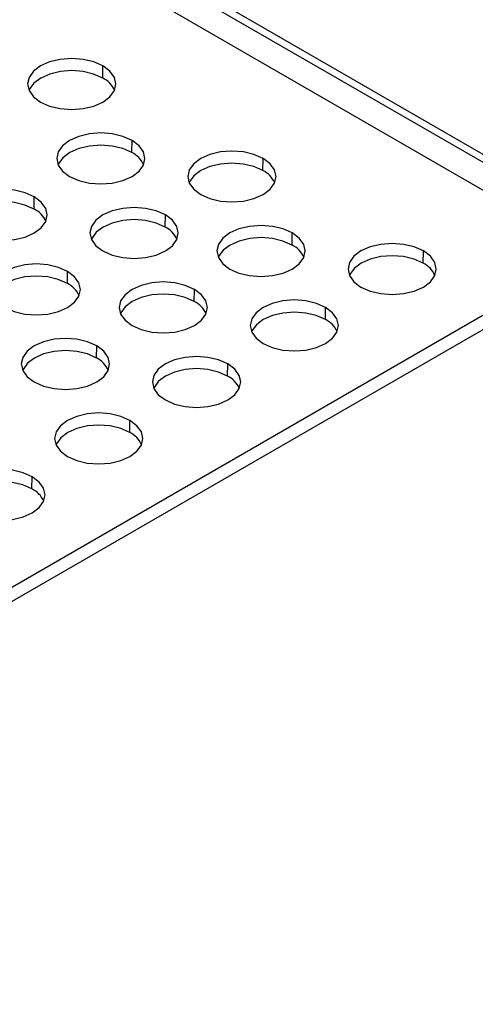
# Model space of a CAD drawing. Header units: millimetres. Extents: x 0 to 349, y 0 to 270.
# Tile 9 of 11: x 312 to 327, y 208 to 241. Entities that reach past the tile are written whole.
import ezdxf

# ---------------------------------------------------------------- set-up
doc = ezdxf.new("R2010")
doc.units = ezdxf.units.MM
doc.header["$LTSCALE"] = 1.25

msp = doc.modelspace()

# ---------------------------------------------------------------- linework, layer by layer
for p, q in [((332.289, 233.622), (310.369, 246.276)), ((310.612, 246.417), (332.532, 233.763)), ((331.258, 233.272), (309.055, 246.089)), ((314.666, 239.205), (314.672, 239.617)), ((315.656, 236.674), (315.662, 237.086)), ((320.11, 236.062), (320.117, 236.474)), ((312.332, 234.756), (312.338, 235.167)), ((316.787, 234.143), (316.793, 234.555)), ((321.1, 233.531), (321.106, 233.943)), ((287.024, 207.736), (331.258, 233.272)), ((325.555, 232.919), (325.561, 233.33)), ((331.47, 232.904), (287.236, 207.369)), ((313.464, 232.225), (313.47, 232.637)), ((317.777, 231.612), (317.783, 232.024)), ((322.232, 231), (322.238, 231.412)), ((314.454, 229.694), (314.46, 230.106)), ((318.908, 229.082), (318.914, 229.493)), ((315.585, 227.163), (315.591, 227.575)), ((312.261, 225.244), (312.268, 225.656))]:
    msp.add_line(p, q)
at = {"flags": 128}
for points in [[(314.672, 239.617), (314.361, 239.754), (313.999, 239.841), (313.611, 239.87), (313.223, 239.841), (312.861, 239.754), (312.55, 239.617), (312.312, 239.437), (312.162, 239.229), (312.111, 239.005), (312.162, 238.78), (312.312, 238.572), (312.55, 238.392)], [(312.55, 238.392), (312.861, 238.255), (313.223, 238.168), (313.611, 238.139), (313.999, 238.168), (314.361, 238.255), (314.672, 238.392), (314.91, 238.572), (315.06, 238.78), (315.111, 239.005), (315.06, 239.229), (314.91, 239.437), (314.672, 239.617)], [(314.666, 239.205), (314.357, 239.342), (313.997, 239.428), (313.611, 239.457), (313.225, 239.428), (312.866, 239.342), (312.557, 239.205), (312.32, 239.027), (312.171, 238.819), (312.158, 238.79)], [(315.662, 237.086), (315.351, 237.224), (314.989, 237.31), (314.601, 237.34), (314.213, 237.31), (313.851, 237.224), (313.54, 237.086), (313.302, 236.907), (313.152, 236.698), (313.101, 236.474), (313.152, 236.25), (313.302, 236.041), (313.54, 235.861)], [(315.656, 236.674), (315.347, 236.811), (314.987, 236.897), (314.601, 236.926), (314.215, 236.897), (313.855, 236.811), (313.547, 236.674), (313.31, 236.496), (313.161, 236.288), (313.148, 236.259)], [(313.54, 235.861), (313.851, 235.724), (314.213, 235.637), (314.601, 235.608), (314.989, 235.637), (315.351, 235.724), (315.662, 235.861), (315.9, 236.041), (316.05, 236.25), (316.101, 236.474), (316.05, 236.698), (315.9, 236.907), (315.662, 237.086)], [(320.117, 236.474), (319.806, 236.611), (319.444, 236.698), (319.056, 236.727), (318.668, 236.698), (318.306, 236.611), (317.995, 236.474), (317.757, 236.294), (317.607, 236.085), (317.556, 235.861), (317.607, 235.637), (317.757, 235.428), (317.995, 235.249)], [(320.11, 236.062), (319.802, 236.199), (319.442, 236.285), (319.056, 236.314), (318.67, 236.285), (318.31, 236.199), (318.001, 236.062), (317.764, 235.884), (317.615, 235.676), (317.603, 235.647)], [(317.995, 235.249), (318.306, 235.111), (318.668, 235.025), (319.056, 234.995), (319.444, 235.025), (319.806, 235.111), (320.117, 235.249), (320.355, 235.428), (320.505, 235.637), (320.556, 235.861), (320.505, 236.085), (320.355, 236.294), (320.117, 236.474)], [(312.338, 235.167), (312.028, 235.305), (311.666, 235.392), (311.278, 235.421), (310.889, 235.392), (310.528, 235.305), (310.217, 235.167), (309.979, 234.988), (309.829, 234.779), (309.778, 234.555), (309.829, 234.331), (309.979, 234.122), (310.217, 233.943)], [(312.332, 234.756), (312.023, 234.892), (311.664, 234.978), (311.278, 235.008), (310.892, 234.978), (310.532, 234.892), (310.223, 234.756), (309.986, 234.577), (309.837, 234.37), (309.825, 234.34)], [(310.217, 233.943), (310.528, 233.805), (310.889, 233.719), (311.278, 233.689), (311.666, 233.719), (312.028, 233.805), (312.338, 233.943), (312.577, 234.122), (312.727, 234.331), (312.778, 234.555), (312.727, 234.779), (312.577, 234.988), (312.338, 235.167)], [(316.793, 234.555), (316.482, 234.693), (316.121, 234.779), (315.732, 234.809), (315.344, 234.779), (314.982, 234.693), (314.672, 234.555), (314.433, 234.376), (314.284, 234.167), (314.232, 233.943), (314.284, 233.719), (314.433, 233.51), (314.672, 233.33)], [(314.672, 233.33), (314.982, 233.193), (315.344, 233.106), (315.732, 233.077), (316.121, 233.106), (316.482, 233.193), (316.793, 233.33), (317.032, 233.51), (317.181, 233.719), (317.232, 233.943), (317.181, 234.167), (317.032, 234.376), (316.793, 234.555)], [(316.787, 234.143), (316.478, 234.28), (316.118, 234.366), (315.732, 234.395), (315.347, 234.366), (314.987, 234.28), (314.678, 234.143), (314.441, 233.965), (314.292, 233.757), (314.279, 233.728)], [(321.106, 233.943), (320.796, 234.08), (320.434, 234.167), (320.046, 234.196), (319.658, 234.167), (319.296, 234.08), (318.985, 233.943), (318.747, 233.763), (318.597, 233.555), (318.546, 233.33), (318.597, 233.106), (318.747, 232.898), (318.985, 232.718)], [(318.985, 232.718), (319.296, 232.581), (319.658, 232.494), (320.046, 232.465), (320.434, 232.494), (320.796, 232.581), (321.106, 232.718), (321.345, 232.898), (321.495, 233.106), (321.546, 233.33), (321.495, 233.555), (321.345, 233.763), (321.106, 233.943)], [(321.1, 233.531), (320.791, 233.668), (320.432, 233.754), (320.046, 233.783), (319.66, 233.754), (319.3, 233.668), (318.991, 233.531), (318.754, 233.353), (318.605, 233.145), (318.593, 233.116)], [(325.561, 233.33), (325.251, 233.468), (324.889, 233.555), (324.501, 233.584), (324.112, 233.555), (323.751, 233.468), (323.44, 233.33), (323.202, 233.151), (323.052, 232.942), (323.001, 232.718), (323.052, 232.494), (323.202, 232.285), (323.44, 232.106)], [(325.555, 232.919), (325.246, 233.055), (324.887, 233.141), (324.501, 233.171), (324.115, 233.141), (323.755, 233.055), (323.446, 232.919), (323.209, 232.74), (323.06, 232.533), (323.047, 232.503)], [(323.44, 232.106), (323.751, 231.968), (324.112, 231.882), (324.501, 231.852), (324.889, 231.882), (325.251, 231.968), (325.561, 232.106), (325.8, 232.285), (325.949, 232.494), (326.001, 232.718), (325.949, 232.942), (325.8, 233.151), (325.561, 233.33)], [(313.47, 232.637), (313.159, 232.774), (312.797, 232.861), (312.409, 232.89), (312.021, 232.861), (311.659, 232.774), (311.348, 232.637), (311.11, 232.457), (310.96, 232.248), (310.909, 232.024), (310.96, 231.8), (311.11, 231.591), (311.348, 231.412)], [(311.348, 231.412), (311.659, 231.274), (312.021, 231.188), (312.409, 231.158), (312.797, 231.188), (313.159, 231.274), (313.47, 231.412), (313.708, 231.591), (313.858, 231.8), (313.909, 232.024), (313.858, 232.248), (313.708, 232.457), (313.47, 232.637)], [(313.464, 232.225), (313.155, 232.362), (312.795, 232.448), (312.409, 232.477), (312.023, 232.448), (311.663, 232.362), (311.355, 232.225), (311.118, 232.046), (310.969, 231.839), (310.956, 231.809)], [(317.783, 232.024), (317.472, 232.162), (317.111, 232.248), (316.722, 232.278), (316.334, 232.248), (315.972, 232.162), (315.662, 232.024), (315.423, 231.845), (315.274, 231.636), (315.222, 231.412), (315.274, 231.188), (315.423, 230.979), (315.662, 230.8)], [(317.777, 231.612), (317.468, 231.749), (317.108, 231.835), (316.722, 231.865), (316.336, 231.835), (315.977, 231.749), (315.668, 231.612), (315.431, 231.434), (315.282, 231.226), (315.269, 231.197)], [(315.662, 230.8), (315.972, 230.662), (316.334, 230.575), (316.722, 230.546), (317.111, 230.575), (317.472, 230.662), (317.783, 230.8), (318.021, 230.979), (318.171, 231.188), (318.222, 231.412), (318.171, 231.636), (318.021, 231.845), (317.783, 232.024)], [(322.238, 231.412), (321.927, 231.55), (321.565, 231.636), (321.177, 231.666), (320.789, 231.636), (320.427, 231.55), (320.117, 231.412), (319.878, 231.233), (319.728, 231.024), (319.677, 230.8), (319.728, 230.575), (319.878, 230.367), (320.117, 230.187)], [(322.232, 231), (321.923, 231.137), (321.563, 231.223), (321.177, 231.252), (320.791, 231.223), (320.432, 231.137), (320.123, 231), (319.886, 230.822), (319.737, 230.614), (319.724, 230.585)], [(320.117, 230.187), (320.427, 230.05), (320.789, 229.963), (321.177, 229.934), (321.565, 229.963), (321.927, 230.05), (322.238, 230.187), (322.476, 230.367), (322.626, 230.575), (322.677, 230.8), (322.626, 231.024), (322.476, 231.233), (322.238, 231.412)], [(314.46, 230.106), (314.149, 230.243), (313.787, 230.33), (313.399, 230.359), (313.011, 230.33), (312.649, 230.243), (312.338, 230.106), (312.1, 229.926), (311.95, 229.717), (311.899, 229.493), (311.95, 229.269), (312.1, 229.06), (312.338, 228.881)], [(314.454, 229.694), (314.145, 229.831), (313.785, 229.917), (313.399, 229.946), (313.013, 229.917), (312.653, 229.831), (312.345, 229.694), (312.108, 229.516), (311.959, 229.308), (311.946, 229.279)], [(312.338, 228.881), (312.649, 228.743), (313.011, 228.657), (313.399, 228.627), (313.787, 228.657), (314.149, 228.743), (314.46, 228.881), (314.698, 229.06), (314.848, 229.269), (314.899, 229.493), (314.848, 229.717), (314.698, 229.926), (314.46, 230.106)], [(318.914, 229.493), (318.604, 229.631), (318.242, 229.717), (317.854, 229.747), (317.466, 229.717), (317.104, 229.631), (316.793, 229.493), (316.555, 229.314), (316.405, 229.105), (316.354, 228.881), (316.405, 228.657), (316.555, 228.448), (316.793, 228.269)], [(316.793, 228.269), (317.104, 228.131), (317.466, 228.045), (317.854, 228.015), (318.242, 228.045), (318.604, 228.131), (318.914, 228.269), (319.153, 228.448), (319.303, 228.657), (319.354, 228.881), (319.303, 229.105), (319.153, 229.314), (318.914, 229.493)], [(318.908, 229.082), (318.599, 229.218), (318.24, 229.304), (317.854, 229.334), (317.468, 229.304), (317.108, 229.218), (316.799, 229.082), (316.562, 228.903), (316.413, 228.696), (316.401, 228.666)], [(315.591, 227.575), (315.28, 227.712), (314.919, 227.799), (314.53, 227.828), (314.142, 227.799), (313.78, 227.712), (313.47, 227.575), (313.231, 227.395), (313.082, 227.187), (313.03, 226.962), (313.082, 226.738), (313.231, 226.53), (313.47, 226.35)], [(313.47, 226.35), (313.78, 226.213), (314.142, 226.126), (314.53, 226.097), (314.919, 226.126), (315.28, 226.213), (315.591, 226.35), (315.829, 226.53), (315.979, 226.738), (316.03, 226.962), (315.979, 227.187), (315.829, 227.395), (315.591, 227.575)], [(315.585, 227.163), (315.276, 227.3), (314.916, 227.386), (314.53, 227.415), (314.144, 227.386), (313.785, 227.3), (313.476, 227.163), (313.239, 226.985), (313.09, 226.777), (313.077, 226.748)], [(312.268, 225.656), (311.957, 225.794), (311.595, 225.88), (311.207, 225.91), (310.819, 225.88), (310.457, 225.794), (310.146, 225.656), (309.908, 225.477), (309.758, 225.268), (309.707, 225.044), (309.758, 224.82), (309.908, 224.611), (310.146, 224.432)], [(312.261, 225.244), (311.953, 225.381), (311.593, 225.467), (311.207, 225.497), (310.821, 225.467), (310.461, 225.381), (310.153, 225.244), (309.916, 225.066), (309.767, 224.858), (309.754, 224.829)], [(310.146, 224.432), (310.457, 224.294), (310.819, 224.208), (311.207, 224.178), (311.595, 224.208), (311.957, 224.294), (312.268, 224.432), (312.506, 224.611), (312.656, 224.82), (312.707, 225.044), (312.656, 225.268), (312.506, 225.477), (312.268, 225.656)]]:
    msp.add_lwpolyline(points, dxfattribs=at)
for centre in [(314.298, 238.453), (315.287, 235.922), (319.742, 235.309), (311.964, 234.003), (316.419, 233.391), (320.732, 232.779), (325.187, 232.166), (313.095, 231.472), (317.409, 230.86), (321.864, 230.248), (314.085, 228.942), (318.54, 228.329), (315.217, 226.411), (311.893, 224.492)]:
    msp.add_arc(centre, 0.838, 23.7305, 63.9285)

doc.saveas('drawing.dxf')
